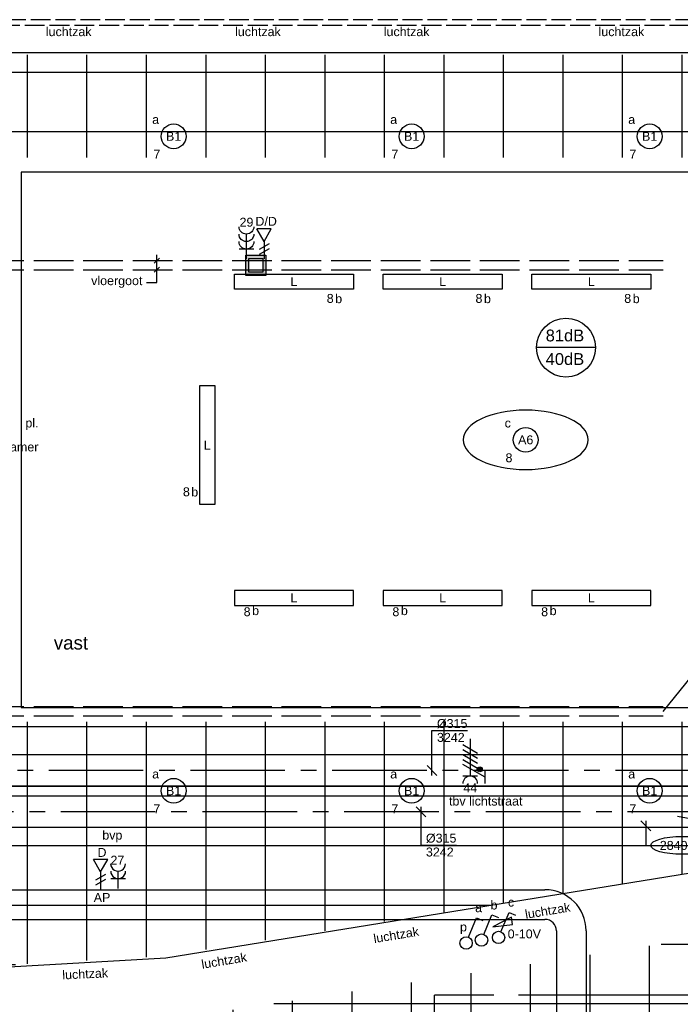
# Model space of a CAD drawing. Extents: x -132501 to 411300, y -42818 to 427495.
# Tile 92 of 256: x 26855 to 33516, y 24906 to 34836. Entities that reach past the tile are written whole.
import ezdxf
from ezdxf.enums import TextEntityAlignment as Align

# ---------------------------------------------------------------- set-up
doc = ezdxf.new("R2010")
doc.units = 0
doc.header["$LTSCALE"] = 50
for name, pattern in [('2322140', [45, 40, -5]), ('CENTER2', [28.575, 19.05, -3.175, 3.175, -3.175]), ('E_GOOT3', [5, 4, -1]), ('E_GOOT5', [10, 8, -2]), ('STREEPJES', [0.1, 0.05, -0.05])]:
    doc.linetypes.add(name, pattern=pattern)
doc.layers.get('0').update_dxf_attribs({"linetype": 'CONTINUOUS'})
for name, color, linetype in [('45 Plafond 2D arcering', 7, 'CONTINUOUS'), ('brandmelddecibels', 3, 'CONTINUOUS'), ('EL6131--', 2, 'CONTINUOUS'), ('EL6131--_VG', 2, 'CONTINUOUS'), ('EL6131--_WG', 2, 'CONTINUOUS'), ('EL6221--', 3, 'CONTINUOUS'), ('EL6222--', 3, 'CONTINUOUS'), ('EL6311--', 3, 'CONTINUOUS'), ('EL6441--', 3, 'CONTINUOUS'), ('EM6131--', 1, 'CONTINUOUS'), ('WL524---', 90, 'CONTINUOUS'), ('WL5448--', 4, 'CONTINUOUS'), ('WL570---_RETOUR', 112, 'CONTINUOUS'), ('WL570---_RETOUR_HL', 8, 'CONTINUOUS'), ('WL570---_RETOUR_RST', 2, 'CONTINUOUS'), ('WL570---_RETOUR_RST_HL', 1, 'CONTINUOUS'), ('WL570---_TOEVOER', 3, 'CONTINUOUS'), ('WL570---_TOEVOER_HL', 8, 'CONTINUOUS'), ('WM570---_RETOUR', 1, 'CONTINUOUS'), ('WM570---_RETOUR_PR', 1, 'CONTINUOUS'), ('WM570---_RETOUR_RST_PR', 1, 'CONTINUOUS'), ('WM570---_TOEVOER', 1, 'CONTINUOUS'), ('WM570---_TOEVOER_PR', 1, 'CONTINUOUS')]:
    doc.layers.add(name, color=color, linetype=linetype)
doc.styles.add('BURO-018', font='ARIAL.TTF', dxfattribs={"height": 63})

# ---------------------------------------------------------------- blocks, each defined once
blk = doc.blocks.new('1115B3A')
at = {"color": 0, "linetype": 'Continuous'}
blk.add_circle((0, 0), 2.5, dxfattribs=at)
at = {"color": 0, "linetype": 'Continuous', "style": 'BURO-018'}
for tag, p in [('E_GKAST', (0, 8)), ('E_GROEP', (0, 5)), ('E_SGROEP', (4.5, 5)), ('E_ARMCODE', (0, 0)), ('E_SLET', (4.5, -1))]:
    blk.add_attdef(tag, text='', height=1.8, dxfattribs=at).set_placement(p, align=Align.MIDDLE)
blk = doc.blocks.new('E001611200150')
at = {"color": 0}
for p, q in [((-12, -1.5), (-12, 1.5)), ((-12, 1.5), (12, 1.5)), ((12, 1.5), (12, -1.5)), ((12, -1.5), (-12, -1.5))]:
    blk.add_line(p, q, dxfattribs=at)
at = {"color": 0, "linetype": 'Continuous', "style": 'BURO-018'}
for tag, p in [('E_GKAST', (0, 8)), ('E_GROEP', (0, 5)), ('E_SGROEP', (4.5, 5)), ('E_ARMCODE', (0, 0)), ('E_SLET', (4.5, -3))]:
    blk.add_attdef(tag, text='', height=1.8, dxfattribs=at).set_placement(p, align=Align.MIDDLE)
blk = doc.blocks.new('1114A1')
at = {"color": 0, "linetype": 'Continuous'}
for p, q in [((0.62, 3.33), (2.74, 7)), ((2.74, 7), (3.95, 6.3))]:
    blk.add_line(p, q, dxfattribs=at)
blk.add_circle((0, 2.25), 1.25, dxfattribs=at)
at = {"color": 0, "linetype": 'Continuous', "style": 'BURO-018'}
for tag, p in [('E_SLET1', (3.36, 9)), ('E_GROEP', (0, 0)), ('E_GKAST', (0, 0))]:
    blk.add_attdef(tag, text='', height=1.8, dxfattribs=at).set_placement(p, align=Align.MIDDLE)
at = {"color": 0, "linetype": 'Continuous', "style": 'BURO-018', "flags": 1}
for tag in ['E_MATCODE', 'E_SGROEP']:
    blk.add_attdef(tag, text='', height=1.8, dxfattribs=at).set_placement((0, 0), align=Align.MIDDLE)
blk = doc.blocks.new('111408')
at = {"color": 0, "linetype": 'Continuous'}
for p, q in [((3.15, 6), (-0.85, 4.5)), ((3.15, 4.5), (3.15, 6)), ((-0.85, 4.5), (3.15, 4.5))]:
    blk.add_line(p, q, dxfattribs=at)
blk = doc.blocks.new('1114A1-TH1')
at = {"color": 0, "linetype": 'Continuous'}
for p, q in [((0.62, 3.33), (2.74, 7)), ((2.74, 7), (3.95, 6.3))]:
    blk.add_line(p, q, dxfattribs=at)
blk.add_circle((0, 2.25), 1.25, dxfattribs=at)
at = {"color": 0, "zscale": 50}
blk.add_blockref('111408', (0, 0), dxfattribs=at)
at = {"color": 0, "linetype": 'Continuous', "style": 'BURO-018'}
for tag, p in [('E_SLET1', (3.36, 9)), ('E_GROEP', (0, 0)), ('E_GKAST', (0, 0))]:
    blk.add_attdef(tag, text='', height=1.8, dxfattribs=at).set_placement(p, align=Align.MIDDLE)
at = {"color": 0, "linetype": 'Continuous', "style": 'BURO-018', "flags": 1}
for tag in ['E_MATCODE', 'E_SGROEP']:
    blk.add_attdef(tag, text='', height=1.8, dxfattribs=at).set_placement((0, 0), align=Align.MIDDLE)
blk = doc.blocks.new('*U234')
at = {"color": 0, "ltscale": 10}
for p, q in [((0, 150, -3030), (5867, 150, -3030)), ((0, -150, -3030), (5867, -150, -3030))]:
    blk.add_line(p, q, dxfattribs=at)
at = {"layer": 'EM6131--', "color": 1, "style": 'BURO-018'}
blk.add_attdef('POSNR', text='', height=90, dxfattribs=at).set_placement((0, 0), align=Align.MIDDLE)
blk = doc.blocks.new('*U235')
at = {"color": 0, "ltscale": 10}
for radius in [415, 115]:
    blk.add_arc((-265, -265, -3030), radius, 0, 90, dxfattribs=at)
at = {"layer": 'EM6131--', "color": 1, "style": 'BURO-018'}
blk.add_attdef('POSNR', text='', height=90, dxfattribs=at).set_placement((0, 0), align=Align.MIDDLE)
blk = doc.blocks.new('E00153')
at = {"color": 0, "linetype": 'Continuous'}
for p, q in [((-1.44, 7), (1.44, 7)), ((0, 4.5), (-1.44, 7)), ((0, 4.5), (1.44, 7)), ((-1, 4), (1, 2.85)), ((0, 4.5), (0, 1)), ((-1, 3), (1, 1.85))]:
    blk.add_line(p, q, dxfattribs=at)
at = {"color": 7, "style": 'BURO-018'}
for tag, p in [('E_COMMENT1', (-6, 12)), ('E_COMMENT2', (6, 12)), ('E_DCOM1', (-6, 9)), ('E_DCOM2', (6, 9))]:
    blk.add_attdef(tag, text='', height=1.8, dxfattribs=at).set_placement(p, align=Align.MIDDLE)
at = {"color": 0, "style": 'BURO-018'}
blk.add_attdef('E_TEXT1', text='', height=1.8, dxfattribs=at).set_placement((2.5, 6), align=Align.MIDDLE)
at = {"color": 0, "linetype": 'Continuous', "style": 'BURO-018', "flags": 1}
blk.add_attdef('E_MATCODE', text='', height=1.8, dxfattribs=at).set_placement((0, 0), align=Align.MIDDLE)
blk = doc.blocks.new('111304B')
at = {"color": 0, "linetype": 'Continuous'}
for p, q in [((0, 1), (0, 6)), ((-1.5, 3), (1.5, 3))]:
    blk.add_line(p, q, dxfattribs=at)
for centre in [(0, 7.5), (0, 6), (0, 4.5)]:
    blk.add_arc(centre, 1.5, 180, 0, dxfattribs=at)
at = {"color": 0, "linetype": 'Continuous', "style": 'BURO-018'}
for tag, p in [('E_GKAST', (0, 13)), ('E_GROEP', (0, 10)), ('E_SGROEP', (4.5, 10))]:
    blk.add_attdef(tag, text='', height=1.8, dxfattribs=at).set_placement(p, align=Align.MIDDLE)
at = {"color": 0, "linetype": 'Continuous', "style": 'BURO-018', "flags": 1}
for tag, p in [('E_VERMCODE', (13, 10)), ('E_MATCODE', (0, 0))]:
    blk.add_attdef(tag, text='', height=1.8, dxfattribs=at).set_placement(p, align=Align.MIDDLE)
blk = doc.blocks.new('E00414')
at = {"color": 0, "linetype": 'Continuous'}
for p, q in [((-2.9, -2.9), (-2.9, 2.9)), ((-2.9, 2.9), (2.9, 2.9)), ((2.9, 2.9), (2.9, -2.9)), ((-2, 2), (2, 2)), ((-2, -2), (-2, 2)), ((2, 2), (2, -2)), ((2, -2), (-2, -2)), ((2.9, -2.9), (-2.9, -2.9))]:
    blk.add_line(p, q, dxfattribs=at)
at = {"color": 0}
for points in [[(-2.9, 2.9), (2.9, 2.9), (-2, 2), (2, 2)], [(-2, -2), (-2.9, -2.9), (-2, 2), (-2.9, 2.9)], [(2, 2), (2.9, 2.9), (2, -2), (2.9, -2.9)], [(2, -2), (2.9, -2.9), (-2, -2), (-2.9, -2.9)]]:
    blk.add_solid(points, dxfattribs=at)
at = {"color": 0, "linetype": 'Continuous', "style": 'BURO-018'}
for tag, p in [('E_GKAST', (0, 8)), ('E_GROEP', (0, 5)), ('E_SGROEP', (4.5, 5))]:
    blk.add_attdef(tag, text='', height=1.8, dxfattribs=at).set_placement(p, align=Align.MIDDLE)
at = {"color": 0, "linetype": 'Continuous', "style": 'BURO-018', "flags": 1}
for tag, p in [('E_VERMCODE', (13, 5)), ('E_MATCODE', (0, 0))]:
    blk.add_attdef(tag, text='', height=1.8, dxfattribs=at).set_placement(p, align=Align.MIDDLE)
blk = doc.blocks.new('111304A')
at = {"color": 0, "linetype": 'Continuous'}
for p, q in [((0, 1), (0, 4.5)), ((-1.5, 3), (1.5, 3))]:
    blk.add_line(p, q, dxfattribs=at)
for centre in [(0, 6), (0, 4.5)]:
    blk.add_arc(centre, 1.5, 180, 0, dxfattribs=at)
at = {"color": 0, "linetype": 'Continuous', "style": 'BURO-018'}
for tag, p in [('E_GKAST', (0, 11.5)), ('E_GROEP', (0, 8.5)), ('E_SGROEP', (4.5, 8.5))]:
    blk.add_attdef(tag, text='', height=1.8, dxfattribs=at).set_placement(p, align=Align.MIDDLE)
at = {"color": 0, "linetype": 'Continuous', "style": 'BURO-018', "flags": 1}
for tag, p in [('E_VERMCODE', (13, 8.5)), ('E_MATCODE', (0, 0))]:
    blk.add_attdef(tag, text='', height=1.8, dxfattribs=at).set_placement(p, align=Align.MIDDLE)
blk = doc.blocks.new('111304D')
at = {"color": 0, "linetype": 'Continuous'}
for p, q in [((-3, 9.98), (-3, 7.48)), ((-3, 8.73), (1.5, 6.13)), ((-1.5, 8.5), (1.5, 8.5)), ((0, 1), (0, 8.5)), ((1.5, 5.13), (-1.5, 6.87)), ((1.5, 4.13), (-1.5, 5.87)), ((1.5, 3.13), (-1.5, 4.87)), ((1.5, 2.13), (-1.5, 3.87))]:
    blk.add_line(p, q, dxfattribs=at)
at = {"color": 0, "linetype": 'Continuous', "const_width": 0.5}
blk.add_lwpolyline([(-1.68, 7.12, 1), (-2.18, 7.12, 1)], format="xyb", close=True, dxfattribs=at)
at = {"color": 0, "linetype": 'Continuous'}
blk.add_circle((-1.93, 7.12), 0.5, dxfattribs=at)
blk.add_arc((0, 10), 1.5, 180, 0, dxfattribs=at)
at = {"color": 0, "linetype": 'Continuous', "style": 'BURO-018'}
for tag, p in [('E_GKAST', (0, 15.5)), ('E_GROEP', (0, 12.5)), ('E_SGROEP', (4.5, 12.5))]:
    blk.add_attdef(tag, text='', height=1.8, dxfattribs=at).set_placement(p, align=Align.MIDDLE)
at = {"color": 0, "linetype": 'Continuous', "style": 'BURO-018', "flags": 1}
for tag, p in [('E_VERMCODE', (13, 12.5)), ('E_MATCODE', (0, 0))]:
    blk.add_attdef(tag, text='', height=1.8, dxfattribs=at).set_placement(p, align=Align.MIDDLE)
blk = doc.blocks.new('*U878')
at = {"layer": 'WM570---_TOEVOER', "color": 0, "ltscale": 10}
for p, q in [((50, -50), (-50, 50)), ((0, 50), (0, -196.3)), ((0, -196.3), (50, -196.3))]:
    blk.add_line(p, q, dxfattribs=at)
blk.add_ellipse((363.7, -196.3), major_axis=(313.7, 0), ratio=0.286888, dxfattribs=at)
at = {"layer": 'WM570---_TOEVOER', "color": 0, "style": 'BURO-018'}
blk.add_text('2840 ok', height=90, dxfattribs=at).set_placement((140, -241.3))
blk = doc.blocks.new('*U879')
at = {"color": 0, "ltscale": 10}
for p, q in [((0, 150, -3030), (14794, 150, -3030)), ((0, -150, -3030), (14794, -150, -3030))]:
    blk.add_line(p, q, dxfattribs=at)
at = {"layer": 'EM6131--', "color": 1, "style": 'BURO-018'}
blk.add_attdef('POSNR', text='', height=90, dxfattribs=at).set_placement((0, 0), align=Align.MIDDLE)
blk = doc.blocks.new('*U940')
at = {"color": 0, "ltscale": 10}
for p, q in [((0, 157.5, -3242.2), (10495.9, 157.5, -3242.2)), ((0, -157.5, -3242.2), (0, 157.5, -3242.2)), ((0, -157.5, -3242.2), (10495.9, -157.5, -3242.2))]:
    blk.add_line(p, q, dxfattribs=at)
at = {"layer": 'WL570---_TOEVOER_HL', "linetype": 'CENTER2'}
blk.add_line((0, 0, -3242.2), (10495.9, 0, -3242.2), dxfattribs=at)
at = {"layer": 'WM570---_TOEVOER_PR', "color": 1, "style": 'BURO-018'}
blk.add_attdef('POSNR', text='', height=90, dxfattribs=at).set_placement((0, 0), align=Align.MIDDLE)
blk = doc.blocks.new('*U941')
at = {"layer": 'WM570---_TOEVOER', "color": 0, "ltscale": 10}
for p, q in [((50, -50), (-50, 50)), ((0, 50), (0, -335.7)), ((0, -335.7), (357.6, -335.7))]:
    blk.add_line(p, q, dxfattribs=at)
at = {"layer": 'WM570---_TOEVOER', "color": 0, "style": 'BURO-018'}
for s, p in [('%%c315', (50, -310.7)), ('3242', (50, -450.7))]:
    blk.add_text(s, height=90, dxfattribs=at).set_placement(p)
blk = doc.blocks.new('*U945')
at = {"color": 0, "ltscale": 10}
for p, q in [((0, 157.5, -3242.2), (11325.6, 157.5, -3242.2)), ((0, -157.5, -3242.2), (0, 157.5, -3242.2)), ((11325.6, 157.5, -3242.2), (11325.6, -157.5, -3242.2)), ((0, -157.5, -3242.2), (11325.6, -157.5, -3242.2))]:
    blk.add_line(p, q, dxfattribs=at)
at = {"layer": 'WL570---_RETOUR_HL', "linetype": 'CENTER2'}
blk.add_line((0, 0, -3242.2), (11325.6, 0, -3242.2), dxfattribs=at)
at = {"layer": 'WM570---_RETOUR_PR', "color": 1, "style": 'BURO-018'}
blk.add_attdef('POSNR', text='', height=90, dxfattribs=at).set_placement((0, 0), align=Align.MIDDLE)
blk = doc.blocks.new('*U946')
at = {"layer": 'WM570---_RETOUR', "color": 0, "ltscale": 10}
for p, q in [((0, 404.2), (357.6, 404.2)), ((0, -50), (0, 404.2)), ((50, -50), (-50, 50))]:
    blk.add_line(p, q, dxfattribs=at)
at = {"layer": 'WM570---_RETOUR', "color": 0, "style": 'BURO-018'}
for s, p in [('%%c315', (50, 429.2)), ('3242', (50, 289.2))]:
    blk.add_text(s, height=90, dxfattribs=at).set_placement(p)
blk = doc.blocks.new('*U963')
at = {"ltscale": 10}
blk.add_hatch(color=0, dxfattribs=at).paths.add_polyline_path([(96, 0), (216, 30), (216, -30)])
at = {"color": 8, "linetype": 'STREEPJES', "ltscale": 10}
for p, q in [((-24, 212.5), (-24, 14.1)), ((24, 212.5), (-24, 212.5)), ((0, -212.5), (0, 212.5)), ((24, 212.5), (24, 23.1))]:
    blk.add_line(p, q, dxfattribs=at)
at = {"color": 0, "ltscale": 10}
for p, q in [((456, -120), (456, 120)), ((456, 120), (516, 0)), ((-24, 14.1), (-24, -212.5)), ((24, 23.1), (24, -212.5)), ((96, 0), (696, 0)), ((396, 0), (456, -120)), ((24, -212.5), (-24, -212.5))]:
    blk.add_line(p, q, dxfattribs=at)
at = {"layer": 'WL570---_RETOUR_RST_HL', "linetype": 'CENTER2'}
blk.add_circle((0, 0), 0.075, dxfattribs=at)
at = {"layer": 'WL570---_RETOUR_RST', "color": 1, "style": 'BURO-018'}
for tag in ['MC', 'Q']:
    blk.add_attdef(tag, text='', height=90, dxfattribs=at).set_placement((0, 0), align=Align.MIDDLE)
at = {"layer": 'WM570---_RETOUR_RST_PR', "color": 1, "style": 'BURO-018'}
blk.add_attdef('POSNR', text='', height=90, dxfattribs=at).set_placement((0, 0), align=Align.MIDDLE)
blk = doc.blocks.new('GAFGHYHY')
at = {"layer": '45 Plafond 2D arcering', "linetype": 'Continuous'}
h = blk.add_hatch(dxfattribs=at)
h.set_pattern_fill('RASTER_600_0002', color=8, style=0, pattern_type=2)
h.set_pattern_definition([(0, (331133.4, 276706.76), (0, 600), []), (90, (331133.4, 276706.76), (-600, 0), [])])
h.paths.add_polyline_path([(330102.4, 277226.8), (330102.4, 267962.6), (333164.5, 268137.3), (336801.4, 268708.1), (338943, 269055.5, -0.034996), (339263, 270498.2), (331563.4, 270498.2), (331563.4, 276188.2), (342039.4, 276188.2), (342039.4, 275147.7, -0.046998), (343602.4, 276431.1), (343602.4, 277226.8)], flags=0)
h = blk.add_hatch(dxfattribs=at)
h.set_pattern_fill('RASTER_600_0002', color=8, style=0, pattern_type=2)
h.set_pattern_definition([(0, (329606.6, 263113), (0, 600), []), (90, (329606.6, 263113), (-600, 0), [])])
h.paths.add_polyline_path([(314958.4, 262579.2), (311651.4, 262579.2), (311651.4, 260865.8), (318334.4, 260865.8), (318334.4, 255497.5), (322319.4, 254963.9), (325862.9, 254725.7), (325862.9, 257249.3), (333290.9, 257249.3), (333290.9, 254942.5), (336798.3, 255489.7), (340391.3, 256042.1), (347581.1, 257147.4), (347540, 258187), (344346.2, 258187), (344274, 258060.1, -0.292774), (338835.2, 268361), (333245.8, 267502.2), (329585.4, 267292.1), (328865.2, 267293.5, 0.013134), (328865.7, 267533.5), (329496.9, 267532.3), (329497.1, 270676.8), (328743.1, 270676.8), (328743.1, 270841.8), (329497.1, 270841.8), (329497.1, 272301.8), (326028.6, 272301.8), (326028.6, 270841.8), (326783.1, 270841.8), (326783.1, 270676.8), (326008.6, 270676.8), (315530.3, 270676.8, -0.063565), (316101.1, 268525.1), (316090.1, 268527.3, -0.003567), (316103.7, 268406.4), (316579.8, 268479.9), (316533, 268710.4), (316694, 268745.3, -0.13568), (316434, 263929), (316278, 263981), (316414.8, 264432), (314732.6, 264432, 0.018168)], flags=0)
h.paths.add_polyline_path([(325877.2, 261732.8, -51.816741), (326135.7, 261974.1), (326121.5, 261988.2), (325864.1, 261748)], flags=0)
h.paths.add_polyline_path([(329466.1, 263438.9, -1), (335716.1, 263438.9, -1)], flags=0)
h.paths.add_polyline_path([(339101.7, 258177.8, -1), (333851.7, 258177.8, -1)], flags=0)

msp = doc.modelspace()

# ---------------------------------------------------------------- linework, layer by layer
at = {"layer": 'brandmelddecibels'}
msp.add_line((32660.4479, 31529.0007), (32067.0428, 31529.0007), dxfattribs=at)
msp.add_circle((32363.7454, 31529.0007), 296.7025, dxfattribs=at)
at = {"layer": 'EL6131--_VG', "linetype": 'E_GOOT5'}
for p, q in [((12996.328, 32408.7947, 3000), (33344.6376, 32408.7947, 3000)), ((12996.328, 32313.8798, 3000), (33344.6376, 32313.8798, 3000)), ((12996.328, 27908.7947, 3000), (33344.6376, 27908.7947, 3000)), ((12996.328, 27908.7947, 3000), (33344.6376, 27908.7947, 3000)), ((12996.328, 27813.8798, 3000), (33344.6376, 27813.8798, 3000)), ((12996.328, 27813.8798, 3000), (33344.6376, 27813.8798, 3000))]:
    msp.add_line(p, q, dxfattribs=at)
at = {"layer": 'EL6131--_WG', "linetype": 'E_GOOT3'}
for p, q in [((39166.7976, 34835.8689, 3000), (6773.3065, 34835.8689, 3000)), ((39106.7976, 34775.8689, 3000), (6773.3065, 34775.8689, 3000))]:
    msp.add_line(p, q, dxfattribs=at)
at = {"layer": 'EL6222--', "color": 1}
for p, q in [((37057.3411, 33299.3492), (26871.3411, 33299.3492)), ((26871.3411, 33299.3492), (26871.3411, 27899.3492)), ((28264.853, 32430.8013), (28209.509, 32382.0565)), ((28237.9067, 32186.6823), (28237.9067, 32465.4322)), ((28264.853, 32338.9356), (28209.509, 32290.1907)), ((28132.2897, 32186.6823), (28237.9067, 32186.6823)), ((26871.3411, 27899.3492), (34479.6074, 27899.3492))]:
    msp.add_line(p, q, dxfattribs=at)
at = {"layer": 'EL6222--'}
msp.add_line((33345.1165, 27858.0584), (34134.0384, 28843.5454), dxfattribs=at)
at = {"layer": 'EL6222--', "extrusion": (0, 0, -1)}
msp.add_ellipse((31957.6236, 30598.7206), major_axis=(630.228, 0), ratio=0.476018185, dxfattribs=at)
at = {"layer": 'WL5448--', "linetype": '2322140'}
for p in [(31036.9618, 19395.4737, 2900), (36135.8859, 24997.3065, 2900)]:
    msp.add_line(p, (31036.9618, 24997.3065, 2900), dxfattribs=at)
at = {"layer": 'WL570---_RETOUR_RST'}
for p, q in [((38786.2605, 34501.3433), (25246.3311, 34501.9492)), ((28327.7078, 25374.4252), (34219.4972, 26330.064)), ((25246.3311, 25198.7167), (28327.7078, 25374.4252))]:
    msp.add_line(p, q, dxfattribs=at)

# ---------------------------------------------------------------- block references
at = {"layer": 'EL6131--'}
for name, p in [('*U879', (17357.7149, 25912.0907, 3030)), ('*U235', (32416.7105, 25912.0907, 3030))]:
    msp.add_blockref(name, p, dxfattribs=at)
at = {"layer": 'EL6131--', "rotation": 270}
msp.add_blockref('*U234', (32416.7105, 25647.0907, 3030), dxfattribs=at)
at = {"layer": 'EL6221--'}
ref = msp.add_blockref('111304D', (31398.1394, 27631.8837), dxfattribs=dict(at, xscale=50, yscale=50, zscale=50, rotation=180))
ref.add_attrib('E_GROEP', '44', dxfattribs={"layer": '0', "color": 1, "linetype": 'Continuous', "height": 90, "style": 'BURO-018'}).set_placement((31398.1394, 27088.7264), align=Align.MIDDLE)
at = {"layer": 'EL6222--'}
ref = msp.add_blockref('111304B', (29141.9, 32373.2635), dxfattribs=dict(at, xscale=-50, yscale=50, zscale=50))
ref.add_attrib('E_GROEP', '29', dxfattribs={"layer": '0', "color": 1, "linetype": 'Continuous', "height": 90, "style": 'BURO-018'}).set_placement((29141.9, 32793.4532), align=Align.MIDDLE)
at = {"layer": 'EL6222--', "xscale": 35, "yscale": 35, "zscale": 35}
msp.add_blockref('E00414', (29235.8735, 32359.0263), dxfattribs=at)
at = {"layer": 'EL6222--'}
ref = msp.add_blockref('111304A', (27849.3447, 26023.671), dxfattribs=dict(at, xscale=49.99999999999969, yscale=49.99999999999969, zscale=49.99999999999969, rotation=0.3565810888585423))
ref.add_attrib('E_GROEP', '27', dxfattribs={"layer": '0', "color": 1, "linetype": 'Continuous', "height": 90, "style": 'BURO-018'}).set_placement((27840.3602, 26359.7283), align=Align.MIDDLE)
at = {"layer": 'EL6311--'}
ref = msp.add_blockref('1115B3A', (28407.1924, 33659.4463), dxfattribs=dict(at, xscale=50.00000000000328, yscale=50.00000000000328, zscale=50, rotation=181.9948371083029))
ref.add_attrib('E_ARMCODE', 'B1', dxfattribs={"layer": '0', "color": 1, "linetype": 'Continuous', "height": 90, "style": 'BURO-018'}).set_placement((28407.1924, 33659.4463), align=Align.MIDDLE)
ref.add_attrib('E_SLET', 'a', dxfattribs={"layer": '0', "color": 1, "linetype": 'Continuous', "height": 90, "style": 'BURO-018'}).set_placement((28226.2068, 33828.2486), align=Align.MIDDLE)
ref.add_attrib('E_GROEP', '7', dxfattribs={"layer": '0', "color": 1, "linetype": 'Continuous', "height": 90, "style": 'BURO-018'}).set_placement((28238.3901, 33478.4607), align=Align.MIDDLE)
ref = msp.add_blockref('1115B3A', (30807.1924, 33659.4463), dxfattribs=dict(at, xscale=50.00000000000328, yscale=50.00000000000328, zscale=50, rotation=181.9948371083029))
ref.add_attrib('E_ARMCODE', 'B1', dxfattribs={"layer": '0', "color": 1, "linetype": 'Continuous', "height": 90, "style": 'BURO-018'}).set_placement((30807.1924, 33659.4463), align=Align.MIDDLE)
ref.add_attrib('E_SLET', 'a', dxfattribs={"layer": '0', "color": 1, "linetype": 'Continuous', "height": 90, "style": 'BURO-018'}).set_placement((30626.2068, 33828.2486), align=Align.MIDDLE)
ref.add_attrib('E_GROEP', '7', dxfattribs={"layer": '0', "color": 1, "linetype": 'Continuous', "height": 90, "style": 'BURO-018'}).set_placement((30638.3901, 33478.4607), align=Align.MIDDLE)
ref = msp.add_blockref('1115B3A', (33207.1924, 33659.4463), dxfattribs=dict(at, xscale=50.00000000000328, yscale=50.00000000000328, zscale=50, rotation=181.9948371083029))
ref.add_attrib('E_ARMCODE', 'B1', dxfattribs={"layer": '0', "color": 1, "linetype": 'Continuous', "height": 90, "style": 'BURO-018'}).set_placement((33207.1924, 33659.4463), align=Align.MIDDLE)
ref.add_attrib('E_SLET', 'a', dxfattribs={"layer": '0', "color": 1, "linetype": 'Continuous', "height": 90, "style": 'BURO-018'}).set_placement((33026.2068, 33828.2486), align=Align.MIDDLE)
ref.add_attrib('E_GROEP', '7', dxfattribs={"layer": '0', "color": 1, "linetype": 'Continuous', "height": 90, "style": 'BURO-018'}).set_placement((33038.3901, 33478.4607), align=Align.MIDDLE)
ref = msp.add_blockref('E001611200150', (29619.8801, 32194.1251), dxfattribs=dict(at, xscale=50, yscale=50, zscale=50))
ref.add_attrib('E_ARMCODE', 'L', dxfattribs={"layer": '0', "color": 1, "linetype": 'Continuous', "height": 90, "style": 'BURO-018'}).set_placement((29619.8801, 32194.1251), align=Align.MIDDLE)
ref.add_attrib('E_SLET', 'b', dxfattribs={"layer": '0', "color": 1, "linetype": 'Continuous', "height": 90, "style": 'BURO-018'}).set_placement((30071.6352, 32024.0413), align=Align.MIDDLE)
ref.add_attrib('E_GROEP', '8', dxfattribs={"layer": '0', "color": 1, "linetype": 'Continuous', "height": 90, "style": 'BURO-018'}).set_placement((29986.0342, 32025.0715), align=Align.MIDDLE)
ref = msp.add_blockref('E001611200150', (31119.8801, 32194.1251), dxfattribs=dict(at, xscale=50, yscale=50, zscale=50))
ref.add_attrib('E_ARMCODE', 'L', dxfattribs={"layer": '0', "color": 1, "linetype": 'Continuous', "height": 90, "style": 'BURO-018'}).set_placement((31119.8801, 32194.1251), align=Align.MIDDLE)
ref.add_attrib('E_SLET', 'b', dxfattribs={"layer": '0', "color": 1, "linetype": 'Continuous', "height": 90, "style": 'BURO-018'}).set_placement((31571.6352, 32024.0413), align=Align.MIDDLE)
ref.add_attrib('E_GROEP', '8', dxfattribs={"layer": '0', "color": 1, "linetype": 'Continuous', "height": 90, "style": 'BURO-018'}).set_placement((31486.0342, 32025.0715), align=Align.MIDDLE)
ref = msp.add_blockref('E001611200150', (32619.8801, 32194.1251), dxfattribs=dict(at, xscale=50, yscale=50, zscale=50))
ref.add_attrib('E_ARMCODE', 'L', dxfattribs={"layer": '0', "color": 1, "linetype": 'Continuous', "height": 90, "style": 'BURO-018'}).set_placement((32619.8801, 32194.1251), align=Align.MIDDLE)
ref.add_attrib('E_SLET', 'b', dxfattribs={"layer": '0', "color": 1, "linetype": 'Continuous', "height": 90, "style": 'BURO-018'}).set_placement((33071.6352, 32024.0413), align=Align.MIDDLE)
ref.add_attrib('E_GROEP', '8', dxfattribs={"layer": '0', "color": 1, "linetype": 'Continuous', "height": 90, "style": 'BURO-018'}).set_placement((32986.0342, 32024.8616), align=Align.MIDDLE)
ref = msp.add_blockref('E001611200150', (28746.4939, 30546.0018), dxfattribs=dict(at, xscale=50, yscale=50, zscale=50, rotation=90))
ref.add_attrib('E_ARMCODE', 'L', dxfattribs={"layer": '0', "color": 1, "linetype": 'Continuous', "height": 90, "style": 'BURO-018'}).set_placement((28746.4939, 30546.0018), align=Align.MIDDLE)
ref.add_attrib('E_SLET', 'b', dxfattribs={"layer": '0', "color": 1, "linetype": 'Continuous', "height": 90, "style": 'BURO-018'}).set_placement((28619.8724, 30074.4082), align=Align.MIDDLE)
ref.add_attrib('E_GROEP', '8', dxfattribs={"layer": '0', "color": 1, "linetype": 'Continuous', "height": 90, "style": 'BURO-018'}).set_placement((28535.9296, 30074.5013), align=Align.MIDDLE)
ref = msp.add_blockref('1115B3A', (31957.6236, 30598.7206), dxfattribs=dict(at, xscale=50.00000000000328, yscale=50.00000000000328, zscale=50, rotation=181.9948371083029))
ref.add_attrib('E_ARMCODE', 'A6', dxfattribs={"layer": '0', "color": 1, "linetype": 'Continuous', "height": 90, "style": 'BURO-018'}).set_placement((31957.6236, 30598.7206), align=Align.MIDDLE)
ref.add_attrib('E_SLET', 'c', dxfattribs={"layer": '0', "color": 1, "linetype": 'Continuous', "height": 90, "style": 'BURO-018'}).set_placement((31776.638, 30767.5229), align=Align.MIDDLE)
ref.add_attrib('E_GROEP', '8', dxfattribs={"layer": '0', "color": 1, "linetype": 'Continuous', "height": 90, "style": 'BURO-018'}).set_placement((31788.8213, 30417.735), align=Align.MIDDLE)
ref = msp.add_blockref('E001611200150', (29619.8801, 29004.5733), dxfattribs=dict(at, xscale=-50, yscale=50, zscale=50, rotation=180))
ref.add_attrib('E_ARMCODE', 'L', dxfattribs={"layer": '0', "color": 1, "linetype": 'Continuous', "height": 90, "style": 'BURO-018'}).set_placement((29619.8801, 29004.5733), align=Align.MIDDLE)
ref.add_attrib('E_SLET', 'b', dxfattribs={"layer": '0', "color": 1, "linetype": 'Continuous', "height": 90, "style": 'BURO-018'}).set_placement((29234.057, 28877.9518), align=Align.MIDDLE)
ref.add_attrib('E_GROEP', '8', dxfattribs={"layer": '0', "color": 1, "linetype": 'Continuous', "height": 90, "style": 'BURO-018'}).set_placement((29148.3796, 28864.816), align=Align.MIDDLE)
ref = msp.add_blockref('E001611200150', (31119.8801, 29004.5733), dxfattribs=dict(at, xscale=-50, yscale=50, zscale=50, rotation=180))
ref.add_attrib('E_ARMCODE', 'L', dxfattribs={"layer": '0', "color": 1, "linetype": 'Continuous', "height": 90, "style": 'BURO-018'}).set_placement((31119.8801, 29004.5733), align=Align.MIDDLE)
ref.add_attrib('E_SLET', 'b', dxfattribs={"layer": '0', "color": 1, "linetype": 'Continuous', "height": 90, "style": 'BURO-018'}).set_placement((30734.057, 28877.9518), align=Align.MIDDLE)
ref.add_attrib('E_GROEP', '8', dxfattribs={"layer": '0', "color": 1, "linetype": 'Continuous', "height": 90, "style": 'BURO-018'}).set_placement((30648.3796, 28864.816), align=Align.MIDDLE)
ref = msp.add_blockref('E001611200150', (32619.8801, 29004.5733), dxfattribs=dict(at, xscale=-50, yscale=50, zscale=50, rotation=180))
ref.add_attrib('E_ARMCODE', 'L', dxfattribs={"layer": '0', "color": 1, "linetype": 'Continuous', "height": 90, "style": 'BURO-018'}).set_placement((32619.8801, 29004.5733), align=Align.MIDDLE)
ref.add_attrib('E_SLET', 'b', dxfattribs={"layer": '0', "color": 1, "linetype": 'Continuous', "height": 90, "style": 'BURO-018'}).set_placement((32234.057, 28877.9518), align=Align.MIDDLE)
ref.add_attrib('E_GROEP', '8', dxfattribs={"layer": '0', "color": 1, "linetype": 'Continuous', "height": 90, "style": 'BURO-018'}).set_placement((32148.3796, 28864.816), align=Align.MIDDLE)
ref = msp.add_blockref('1115B3A', (28407.1924, 27059.4463), dxfattribs=dict(at, xscale=50.00000000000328, yscale=50.00000000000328, zscale=50, rotation=181.9948371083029))
ref.add_attrib('E_ARMCODE', 'B1', dxfattribs={"layer": '0', "color": 1, "linetype": 'Continuous', "height": 90, "style": 'BURO-018'}).set_placement((28407.1924, 27059.4463), align=Align.MIDDLE)
ref.add_attrib('E_SLET', 'a', dxfattribs={"layer": '0', "color": 1, "linetype": 'Continuous', "height": 90, "style": 'BURO-018'}).set_placement((28226.2068, 27228.2486), align=Align.MIDDLE)
ref.add_attrib('E_GROEP', '7', dxfattribs={"layer": '0', "color": 1, "linetype": 'Continuous', "height": 90, "style": 'BURO-018'}).set_placement((28238.3901, 26878.4607), align=Align.MIDDLE)
ref = msp.add_blockref('1115B3A', (30807.1924, 27059.4463), dxfattribs=dict(at, xscale=50.00000000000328, yscale=50.00000000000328, zscale=50, rotation=181.9948371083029))
ref.add_attrib('E_ARMCODE', 'B1', dxfattribs={"layer": '0', "color": 1, "linetype": 'Continuous', "height": 90, "style": 'BURO-018'}).set_placement((30807.1924, 27059.4463), align=Align.MIDDLE)
ref.add_attrib('E_SLET', 'a', dxfattribs={"layer": '0', "color": 1, "linetype": 'Continuous', "height": 90, "style": 'BURO-018'}).set_placement((30626.2068, 27228.2486), align=Align.MIDDLE)
ref.add_attrib('E_GROEP', '7', dxfattribs={"layer": '0', "color": 1, "linetype": 'Continuous', "height": 90, "style": 'BURO-018'}).set_placement((30638.3901, 26878.4607), align=Align.MIDDLE)
ref = msp.add_blockref('1115B3A', (33207.1924, 27059.4463), dxfattribs=dict(at, xscale=50.00000000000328, yscale=50.00000000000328, zscale=50, rotation=181.9948371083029))
ref.add_attrib('E_ARMCODE', 'B1', dxfattribs={"layer": '0', "color": 1, "linetype": 'Continuous', "height": 90, "style": 'BURO-018'}).set_placement((33207.1924, 27059.4463), align=Align.MIDDLE)
ref.add_attrib('E_SLET', 'a', dxfattribs={"layer": '0', "color": 1, "linetype": 'Continuous', "height": 90, "style": 'BURO-018'}).set_placement((33026.2068, 27228.2486), align=Align.MIDDLE)
ref.add_attrib('E_GROEP', '7', dxfattribs={"layer": '0', "color": 1, "linetype": 'Continuous', "height": 90, "style": 'BURO-018'}).set_placement((33038.3901, 26878.4607), align=Align.MIDDLE)
ref = msp.add_blockref('1114A1', (31526.3447, 25442.1861), dxfattribs=dict(at, xscale=50.00000000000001, yscale=50.00000000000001, zscale=50.00000000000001, rotation=7.347542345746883))
ref.add_attrib('E_SLET1', 'b', dxfattribs={"layer": '0', "color": 1, "linetype": 'Continuous', "height": 90, "style": 'BURO-018'}).set_placement((31638.0508, 25909.2813), align=Align.MIDDLE)
ref = msp.add_blockref('1114A1-TH1', (31698.0827, 25468.59), dxfattribs=dict(at, xscale=50.00000000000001, yscale=50.00000000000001, zscale=50.00000000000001, rotation=7.347542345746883))
ref.add_attrib('E_SLET1', 'c', dxfattribs={"layer": '0', "color": 1, "linetype": 'Continuous', "height": 90, "style": 'BURO-018'}).set_placement((31809.7888, 25935.6852), align=Align.MIDDLE)
ref = msp.add_blockref('1114A1', (31371.1197, 25412.4819), dxfattribs=dict(at, xscale=50, yscale=50, zscale=50, rotation=7.347542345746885))
ref.add_attrib('E_SLET1', 'a', dxfattribs={"layer": '0', "color": 1, "linetype": 'Continuous', "height": 90, "style": 'BURO-018'}).set_placement((31482.8258, 25879.5771), align=Align.MIDDLE)
at = {"layer": 'EL6441--'}
ref = msp.add_blockref('E00153', (29319.8417, 32375.0373), dxfattribs=dict(at, xscale=-50, yscale=50, zscale=50))
ref.add_attrib('E_TEXT1', 'D/D', dxfattribs={"layer": '0', "color": 1, "height": 90, "style": 'BURO-018'}).set_placement((29340.3502, 32804.4236), align=Align.MIDDLE)
ref = msp.add_blockref('E00153', (27671.0059, 26015.71), dxfattribs=dict(at, xscale=-49.99999999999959, yscale=50.00000000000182, zscale=50, rotation=0.05208279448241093))
ref.add_attrib('E_TEXT1', 'D', dxfattribs={"layer": '0', "color": 1, "height": 90, "style": 'BURO-018'}).set_placement((27684.8836, 26437.6879), align=Align.MIDDLE)
at = {"layer": 'WL524---'}
msp.add_blockref('GAFGHYHY', (-304837.0445, -242743.8149), dxfattribs=at)
at = {"layer": 'WL570---_RETOUR', "rotation": 180}
msp.add_blockref('*U945', (35245.297, 27263.5646, 3242.1582), dxfattribs=at)
at = {"layer": 'WL570---_RETOUR_RST'}
ref = msp.add_blockref('*U963', (34173.3137, 26671.7224), dxfattribs=dict(at, rotation=169.3396686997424))
ref.add_attrib('Q', '580', dxfattribs={"color": 1, "height": 90, "style": 'BURO-018'}).set_placement((33838.7481, 26989.0898, -2624), align=Align.MIDDLE)
ref.add_attrib('MC', 'WB', dxfattribs={"color": 1, "height": 90, "style": 'BURO-018'}).set_placement((33746.2549, 26497.7193, -2624), align=Align.MIDDLE)
at = {"layer": 'WL570---_TOEVOER', "rotation": 180}
msp.add_blockref('*U940', (35366.4965, 26847.4803, 3242.1582), dxfattribs=at)
at = {"layer": 'WM570---_RETOUR'}
msp.add_blockref('*U946', (31012.5491, 27263.5646, 3242.1582), dxfattribs=at)
at = {"layer": 'WM570---_TOEVOER'}
for name, p in [('*U941', (30901.4786, 26847.4803, 3242.1582)), ('*U878', (33169.662, 26704.9803, 2964.6582))]:
    msp.add_blockref(name, p, dxfattribs=at)

# ---------------------------------------------------------------- texts
at = {"layer": 'brandmelddecibels', "color": 2, "style": 'BURO-018'}
for s, p in [('81dB', (32353.3391, 31591.7008)), ('40dB', (32353.3391, 31354.0707))]:
    msp.add_text(s, height=119.07, dxfattribs=at).set_placement(p, align=Align.CENTER)
at = {"layer": 'EL6222--', "color": 1, "style": 'BURO-018'}
for s, height, p in [('vloergoot ', 90, (27575.6314, 32158.8424)), ('pl.', 90, (26912.5506, 30723.6668)), ('beamer', 90, (26617.7119, 30481.9092)), ('vast', 135, (27199.0341, 28483.9709)), ('tbv lichtstraat', 90, (31184.0706, 26910.5668)), ('bvp', 90, (27688.0218, 26566.9934)), ('AP', 90, (27601.5795, 25938.114)), ('p', 90, (31294.936, 25641.3506)), ('0-10V', 90, (31776.0971, 25570.8862))]:
    msp.add_text(s, height=height, dxfattribs=at).set_placement(p)
at = {"layer": 'WM570---_TOEVOER', "style": 'BURO-018'}
for p in [(27118.52, 34670.0897), (29026.6868, 34670.0897), (30526.1162, 34670.0897), (32691.7216, 34670.0897)]:
    msp.add_text('luchtzak', height=90, dxfattribs=at).set_placement(p)
for rotation, p in [(9.47668585, (31958.8411, 25767.1242)), (9.47668585, (30431.2369, 25523.1207)), (9.47668585, (28695.6084, 25263.8469)), (2.6798891, (27286.9534, 25156.809))]:
    msp.add_text('luchtzak', height=90, rotation=rotation, dxfattribs=at).set_placement(p)

doc.saveas('drawing.dxf')
